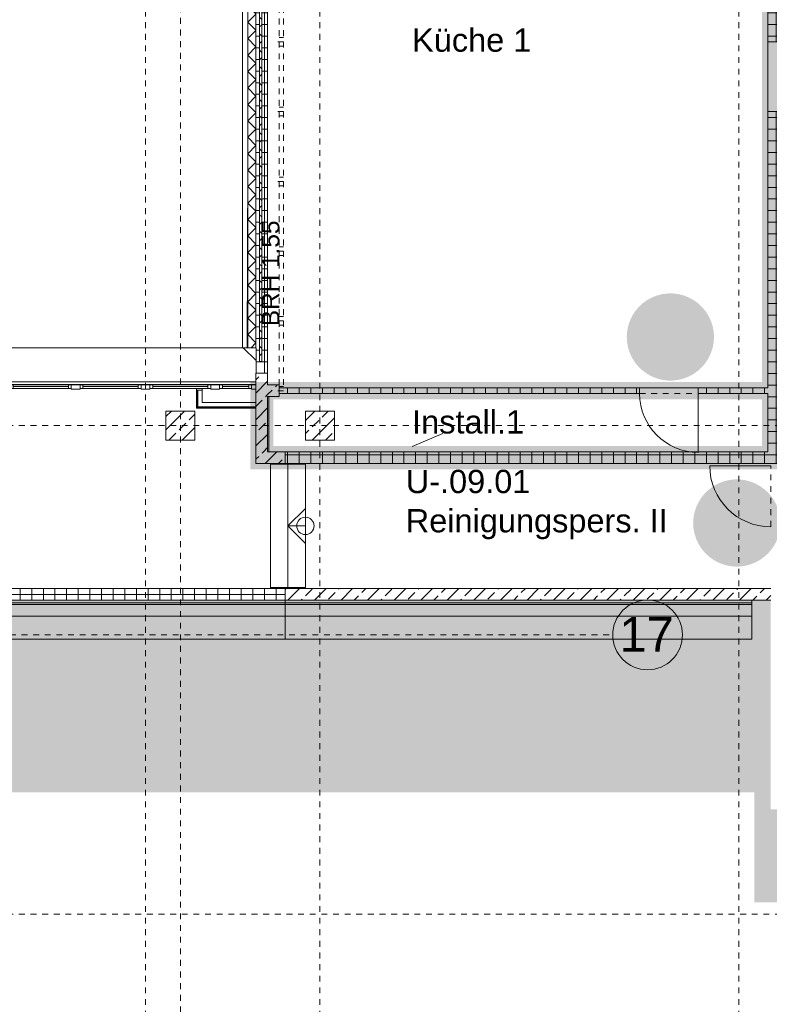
# Model space of a CAD drawing. Header units: metres. Extents: x 6 to 268, y -85 to 18.
# Tile 13 of 33: x 111 to 124, y -43 to -26. Entities that reach past the tile are written whole.
import ezdxf

# ---------------------------------------------------------------- set-up
doc = ezdxf.new("R2010")
doc.units = ezdxf.units.M
for name, pattern in [('Rasterlinie', [0.019, 0.01, -0.003, 0.003, -0.003]), ('Verdeckt', [0.003, 0.002, -0.001]), ('Über Schnittebene 1', [0.001, 0, -0.001])]:
    doc.linetypes.add(name, pattern=pattern)
for name, color, linetype, lineweight in [('A_Detailelemente', 7, 'Continuous', 9), ('A_Fassadenelemente', 7, 'Continuous', 9), ('A_Fassadenpfosten', 7, 'Continuous', 9), ('A_Fenster', 7, 'Continuous', 9), ('A_Fundamente', 7, 'Continuous', 9), ('A_Geschossdecken', 7, 'Continuous', 9), ('A_Notizen', 7, 'Continuous', 9), ('A_Raster', 7, 'Continuous', 9), ('A_Räume_Beschriftung', 7, 'Continuous', 9), ('A_Skelettbau', 7, 'Continuous', 9), ('A_Tragwerksstützen', 7, 'Continuous', 9), ('A_Tragwerksstützen_Stahlbeton', 7, 'Continuous', 18), ('A_Treppen', 7, 'Continuous', 9), ('A_Türen', 7, 'Continuous', 9), ('A_Wände', 7, 'Continuous', 9), ('A_Wände_Schraffur', 7, 'Continuous', 18), ('Pfeile AUF', 7, 'Continuous', 9)]:
    doc.layers.add(name, color=color, linetype=linetype, lineweight=lineweight)
for name, color, linetype, lineweight, true_color in [('A_Linien_Verdeckt', 9, 'Verdeckt', 9, 0x808080), ('BEBAUUNG', 1, 'Continuous', 9, 0xff0000), ('GSH_Gelaende_an_SH-TH-S-_dwg', 7, 'Continuous', 9, 0x767676), ('LA_Hochbord', 9, 'Continuous', 9, 0x808080)]:
    doc.layers.add(name, color=color, linetype=linetype, lineweight=lineweight, true_color=true_color)
doc.styles.add('Arial', font='arial.ttf', dxfattribs={"height": 0.6})
doc.styles.add('Arial_2', font='arial.ttf', dxfattribs={"height": 0.3})
doc.styles.add('Arial_B', font='txt', dxfattribs={"height": 0.4})
pattern_1 = [(0, (95.50816, -2), (0, 0.2), []), (90, (95.50816, -2), (-0.2, 1e-17), [])]
pattern_2 = [(45, (95.50816, -2), (-0.2283955, 0.2283955), []), (45, (95.73616, -2), (-0.2283955, 0.2283955), [0.161, -0.081])]
pattern_3 = [(45, (95.50816, -2), (-0.1414214, 0.1414214), []), (135, (95.50816, -2), (-0.1414214, -0.1414214), [])]

# ---------------------------------------------------------------- blocks, each defined once
blk = doc.blocks.new('GSH_Gelaende_an_SH-TH-S-_dwg-3227141-BS_Uebersicht_U1_BRANDSCHUTZ')
at = {"layer": 'BEBAUUNG'}
blk.add_line((-21.977, -86.208), (-21.967, -83.01), dxfattribs=at)
at = {"layer": 'LA_Hochbord', "flags": 128}
blk.add_lwpolyline([(-22.056, -86.208), (-22.056, -78.147), (-23.288, -78.159), (-24.54, -78.163), (-25.223, -78.165), (-25.233, -80.136), (-32.617, -80.136)], dxfattribs=at)
blk = doc.blocks.new('STB Stütze - rechteckig - STB 50 x 50-V26-BS_Uebersicht_U1_BRANDSCHUTZ')
at = {"layer": 'A_Tragwerksstützen'}
h = blk.add_hatch(dxfattribs=at)
h.set_pattern_fill('FP_47', color=256, style=0, pattern_type=2)
h.set_pattern_definition([(45, (-20.756, 30.697), (-0.2283955, 0.2283955), []), (45, (-20.528, 30.697), (-0.2283955, 0.2283955), [0.161, -0.081])])
h.paths.add_polyline_path([(0.25, -0.25), (0.25, 0.25), (-0.25, 0.25), (-0.25, -0.25)], flags=0)
at = {"layer": 'A_Tragwerksstützen_Stahlbeton'}
for p, q in [((0.25, 0.25), (-0.25, 0.25)), ((-0.25, 0.25), (-0.25, -0.25)), ((0.25, -0.25), (0.25, 0.25)), ((-0.25, -0.25), (0.25, -0.25))]:
    blk.add_line(p, q, dxfattribs=at)
blk = doc.blocks.new('GSH_Fassade_Fenster_1flg - GSH_Fassade_Fenster_1flg-V61-BS_Uebersicht_U1_BRANDSCHUTZ')
at = {"layer": 'A_Fassadenelemente'}
for p, q in [((-0.525, 0.015), (-0.475, 0.015)), ((-0.525, -0.045), (-0.525, 0.015)), ((-0.475, 0.015), (0.475, 0.015)), ((-0.475, -0.045), (-0.475, 0.015)), ((0.525, 0.015), (0.475, 0.015)), ((0.475, -0.045), (0.475, 0.015)), ((0.525, -0.045), (0.525, 0.015)), ((-0.525, -0.045), (-0.475, -0.045)), ((0.475, -0.015), (-0.475, -0.015)), ((0.475, -0.045), (-0.475, -0.045)), ((0.525, -0.045), (0.475, -0.045))]:
    blk.add_line(p, q, dxfattribs=at)
blk = doc.blocks.new('Pfosten rechteckig - 75x75_Links-1929814-BS_Uebersicht_U1_BRANDSCHUTZ')
at = {"layer": 'A_Fassadenpfosten'}
for p, q in [((0, 0.06), (-0.075, 0.06)), ((-0.075, 0.06), (-0.075, -0.015)), ((0, 0.06), (0, -0.015)), ((-0.075, -0.015), (0, -0.015))]:
    blk.add_line(p, q, dxfattribs=at)
blk = doc.blocks.new('GSH_Fassade_Fenster_1flg - GSH_Fassade_Fenster_1flg-6000032-BS_Uebersicht_U1_BRANDSCHUTZ')
at = {"layer": 'A_Fassadenelemente'}
for p, q in [((-0.275, 0.015), (-0.225, 0.015)), ((-0.275, -0.045), (-0.275, 0.015)), ((-0.225, 0.015), (0.225, 0.015)), ((-0.225, -0.045), (-0.225, 0.015)), ((0.275, 0.015), (0.225, 0.015)), ((0.225, -0.045), (0.225, 0.015)), ((0.275, -0.045), (0.275, 0.015)), ((-0.275, -0.045), (-0.225, -0.045)), ((0.225, -0.015), (-0.225, -0.015)), ((0.225, -0.045), (-0.225, -0.045)), ((0.275, -0.045), (0.225, -0.045))]:
    blk.add_line(p, q, dxfattribs=at)
blk = doc.blocks.new('Pfosten rechteckig - 150x75-1929791-BS_Uebersicht_U1_BRANDSCHUTZ')
at = {"layer": 'A_Fassadenpfosten'}
for p, q in [((0.075, 0.06), (-0.075, 0.06)), ((-0.075, 0.06), (-0.075, -0.015)), ((0.075, 0.06), (0.075, -0.015)), ((-0.075, -0.015), (0.075, -0.015))]:
    blk.add_line(p, q, dxfattribs=at)
blk = doc.blocks.new('GSH_Tuer_I_1flg_SZ - 1200x2200_Voll-4268579-BS_Uebersicht_U1_BRANDSCHUTZ')
at = {"layer": 'A_Türen', "linetype": 'Über Schnittebene 1'}
for p, q in [((-0.6, 0.111), (0.6, 0.111)), ((-0.6, -0.139), (0.6, -0.139))]:
    blk.add_line(p, q, dxfattribs=at)
at = {"layer": 'A_Türen'}
blk.add_line((0.6, -1.339), (0.6, -0.139), dxfattribs=at)
blk.add_arc((0.6, -0.139), 1.2, 180, 270, dxfattribs=at)
blk = doc.blocks.new('GSH_Tuer_I_1flg_SZ - 1010x2135_Voll-4268878-BS_Uebersicht_U1_BRANDSCHUTZ')
at = {"layer": 'A_Türen', "linetype": 'Über Schnittebene 1'}
for p, q in [((-0.505, 0.036), (0.505, 0.036)), ((-0.505, -0.064), (0.505, -0.064))]:
    blk.add_line(p, q, dxfattribs=at)
at = {"layer": 'A_Türen'}
blk.add_line((0.505, -1.074), (0.505, -0.064), dxfattribs=at)
blk.add_arc((0.505, -0.064), 1.01, 180, 270, dxfattribs=at)
blk = doc.blocks.new('GSH_Tuer_I_1flg_SZ_OL - 1050x3200_2135_Voll-4320564-BS_Uebersicht_U1_BRANDSCHUTZ')
at = {"layer": 'A_Türen'}
blk.add_line((0.525, 1.164), (0.525, 0.114), dxfattribs=at)
at = {"layer": 'A_Türen', "linetype": 'Über Schnittebene 1'}
for p, q in [((-0.525, 0.114), (0.525, 0.114)), ((-0.525, -0.086), (0.465, -0.086))]:
    blk.add_line(p, q, dxfattribs=at)
at = {"layer": 'A_Türen'}
blk.add_arc((0.525, 0.114), 1.05, 90, 180, dxfattribs=at)
blk = doc.blocks.new('Fensterbank1 - Fensterbank-6073046-BS_Uebersicht_U1_BRANDSCHUTZ')
at = {"layer": 'A_Fenster'}
for p, q in [((19.436, -31.357), (7.156, -31.357)), ((7.156, -31.942), (7.156, -31.357)), ((19.436, -31.357), (19.658, -31.579)), ((19.436, -31.357), (19.658, -31.357)), ((19.658, -31.579), (19.658, -31.357)), ((19.658, -31.579), (19.658, -31.797)), ((19.656, -31.942), (7.156, -31.942)), ((7.156, -31.942), (7.156, -31.993)), ((7.156, -31.997), (7.156, -31.993)), ((7.156, -31.993), (19.656, -31.993))]:
    blk.add_line(p, q, dxfattribs=at)
blk = doc.blocks.new('Raster - 3_0mm_mit Kreis-376402-BS_Uebersicht_U1_BRANDSCHUTZ')
at = {"layer": 'A_Raster'}
blk.add_circle((0, 0), 0.003, dxfattribs=at)

msp = doc.modelspace()

# ---------------------------------------------------------------- hatches: boundary and pattern name
at = {"layer": 'A_Detailelemente', "true_color": 0xc9c9c9}
h = msp.add_hatch(dxfattribs=at)
h.set_pattern_fill('FP_94', color=9, style=0, pattern_type=2)
h.set_pattern_definition([(45, (95.5082, -2), (0, 1.796051), [1.27, -1.27]), (45, (95.1712, -1.663), (0, 1.796051), [1.27, -1.27]), (45, (94.8342, -1.326), (0, 1.796051), [1.27, -1.27]), (135, (94.8342, -1.102), (-1.796051, 1e-16), [1.27, -1.27]), (135, (95.1712, -0.765), (-1.796051, 1e-16), [1.27, -1.27]), (135, (95.5082, -0.428), (-1.796051, 1e-16), [1.27, -1.27])])
h.paths.add_polyline_path([(102.664, -46.997), (105.904, -46.997), (105.904, -39.006), (123.729, -39.006), (123.729, -40.896), (171.929, -40.896), (171.929, -40.306), (181.759, -40.306), (181.759, -0.917), (176.264, -0.917), (175.611, -1.318), (174.259, -0.956), (174.874, -2.647), (173.414, -2.647), (173.414, -3.147), (177.314, -3.147), (177.314, -2.647), (177.614, -2.647), (177.614, -3.017), (180.744, -3.017), (180.744, -8.377), (178.704, -8.377), (178.704, -36.997), (171.864, -36.997), (171.864, -37.957), (169.714, -37.957), (169.714, -39.297), (169.514, -39.297), (169.514, -39.097), (124.214, -39.097), (124.214, -39.297), (124.014, -39.297), (124.014, -35.697), (104.364, -35.697), (104.364, -39.091), (102.664, -39.091), (102.664, -45.527)], flags=0)
at = {"layer": 'A_Detailelemente', "true_color": 0xebdb14}
h = msp.add_hatch(color=40, dxfattribs=at)
h.paths.add_polyline_path([(124.314, -33.447), (124.314, -7.847), (112.994, -7.847), (112.994, -8.347), (123.864, -8.347), (123.864, -31.947), (115.064, -31.947), (115.064, -33.447), (122.766, -33.447)], flags=0)
h.paths.add_polyline_path([(123.864, -33.047), (115.464, -33.047), (115.464, -32.247), (123.864, -32.247), (123.864, -32.674)], flags=0)
at = {"layer": 'A_Detailelemente', "true_color": 0xfabf45}
msp.add_hatch(color=43, dxfattribs=at).paths.add_polyline_path([(122.336, -31.922), (122.429, -31.91), (122.52, -31.886), (122.608, -31.852), (122.691, -31.806), (122.767, -31.751), (122.835, -31.687), (122.895, -31.614), (122.946, -31.534), (122.986, -31.449), (123.015, -31.36), (123.033, -31.267), (123.039, -31.173), (123.033, -31.079), (123.015, -30.987), (122.986, -30.897), (122.946, -30.812), (122.895, -30.732), (122.835, -30.66), (122.767, -30.595), (122.691, -30.54), (122.608, -30.495), (122.52, -30.46), (122.429, -30.436), (122.336, -30.425), (122.242, -30.425), (122.148, -30.436), (122.057, -30.46), (121.969, -30.495), (121.887, -30.54), (121.811, -30.595), (121.742, -30.66), (121.682, -30.732), (121.631, -30.812), (121.591, -30.897), (121.562, -30.987), (121.545, -31.079), (121.539, -31.173), (121.545, -31.267), (121.562, -31.36), (121.591, -31.449), (121.631, -31.534), (121.682, -31.614), (121.742, -31.687), (121.811, -31.751), (121.887, -31.806), (121.969, -31.852), (122.057, -31.886), (122.148, -31.91), (122.242, -31.922)], flags=0)
at = {"layer": 'A_Detailelemente', "true_color": 0xf77448}
msp.add_hatch(color=23, dxfattribs=at).paths.add_polyline_path([(123.383, -35.121), (123.477, -35.121), (123.571, -35.109), (123.662, -35.085), (123.75, -35.051), (123.832, -35.005), (123.908, -34.95), (123.977, -34.885), (124.037, -34.813), (124.088, -34.733), (124.128, -34.648), (124.157, -34.559), (124.174, -34.466), (124.18, -34.372), (124.174, -34.278), (124.157, -34.185), (124.128, -34.096), (124.088, -34.011), (124.037, -33.931), (123.977, -33.859), (123.908, -33.794), (123.832, -33.739), (123.75, -33.693), (123.662, -33.659), (123.571, -33.635), (123.477, -33.623), (123.383, -33.623), (123.29, -33.635), (123.199, -33.659), (123.111, -33.693), (123.028, -33.739), (122.952, -33.794), (122.884, -33.859), (122.824, -33.931), (122.766, -34.025), (122.731, -34.102), (122.704, -34.185), (122.686, -34.278), (122.68, -34.372), (122.686, -34.466), (122.704, -34.559), (122.733, -34.648), (122.773, -34.733), (122.824, -34.813), (122.884, -34.885), (122.952, -34.95), (123.028, -35.005), (123.111, -35.051), (123.199, -35.085), (123.29, -35.109)], flags=0)
at = {"layer": 'A_Tragwerksstützen_Stahlbeton', "lineweight": 9}
h = msp.add_hatch(dxfattribs=at)
h.set_pattern_fill('FP_2', color=256, style=0, pattern_type=2)
h.set_pattern_definition(pattern_2)
h.paths.add_polyline_path([(113.614, -32.947), (114.114, -32.947), (114.114, -32.447), (113.614, -32.447), (113.614, -32.674)], flags=0)
at = {"layer": 'A_Wände_Schraffur', "lineweight": 9}
h = msp.add_hatch(dxfattribs=at)
h.set_pattern_fill('FP_4', color=256, style=0, pattern_type=2)
h.set_pattern_definition(pattern_3)
h.paths.add_polyline_path([(115.024, -31.357), (115.164, -31.357), (115.164, -17.697), (115.024, -17.697), (115.024, -31.353)], flags=0)
h.paths.add_polyline_path([(115.164, -16.497), (115.164, -8.397), (115.024, -8.397), (115.024, -16.497)], flags=0)
h = msp.add_hatch(dxfattribs=at)
h.set_pattern_fill('FP_3', color=256, style=0, pattern_type=2)
h.set_pattern_definition(pattern_1)
h.paths.add_polyline_path([(115.166, -31.597), (115.224, -31.597), (115.224, -18.097), (115.164, -18.097), (115.166, -31.579)], flags=0)
h = msp.add_hatch(dxfattribs=at)
h.set_pattern_fill('FP_4', color=256, style=0, pattern_type=2)
h.set_pattern_definition(pattern_3)
h.paths.add_polyline_path([(115.264, -31.597), (115.264, -18.097), (115.224, -18.097), (115.224, -31.597)], flags=0)
h = msp.add_hatch(dxfattribs=at)
h.set_pattern_fill('FP_3', color=256, style=0, pattern_type=2)
h.set_pattern_definition(pattern_1)
h.paths.add_polyline_path([(115.364, -31.597), (115.364, -18.097), (115.264, -18.097), (115.264, -31.597)], flags=0)
h = msp.add_hatch(dxfattribs=at)
h.set_pattern_fill('FP_3', color=256, style=0, pattern_type=2)
h.set_pattern_definition(pattern_1)
h.paths.add_polyline_path([(124.214, -33.347), (124.214, -27.297), (123.964, -27.297), (123.964, -33.347), (124.202, -33.347)], flags=0)
h.paths.add_polyline_path([(123.973, -26.097), (124.214, -26.097), (124.214, -23.697), (123.964, -23.697), (123.964, -26.097)], flags=0)
h = msp.add_hatch(dxfattribs=at)
h.set_pattern_fill('FP_3', color=256, style=0, pattern_type=2)
h.set_pattern_definition(pattern_1)
h.paths.add_polyline_path([(115.17, -31.797), (115.364, -31.797), (115.364, -31.597), (115.166, -31.597), (115.168, -31.797)], flags=0)
h = msp.add_hatch(dxfattribs=at)
h.set_pattern_fill('FP_2', color=256, style=0, pattern_type=2)
h.set_pattern_definition(pattern_2)
h.paths.add_polyline_path([(115.364, -33.147), (115.364, -31.797), (115.166, -31.797), (115.164, -33.147)], flags=0)
h = msp.add_hatch(dxfattribs=at)
h.set_pattern_fill('FP_2', color=256, style=0, pattern_type=2)
h.set_pattern_definition(pattern_2)
h.paths.add_polyline_path([(115.364, -32.197), (115.564, -32.197), (115.564, -31.997), (115.364, -31.997), (115.364, -32.172)], flags=0)
h = msp.add_hatch(dxfattribs=at)
h.set_pattern_fill('FP_2', color=256, style=0, pattern_type=2)
h.set_pattern_definition(pattern_2)
h.paths.add_polyline_path([(115.164, -32.09), (115.166, -32.09), (115.164, -32.022)], flags=0)
h = msp.add_hatch(dxfattribs=at)
h.set_pattern_fill('FP_3', color=256, style=0, pattern_type=2)
h.set_pattern_definition(pattern_1)
h.paths.add_polyline_path([(123.964, -32.147), (123.964, -32.047), (122.769, -32.047), (122.769, -32.147), (123.924, -32.147)], flags=0)
h.paths.add_polyline_path([(115.681, -32.147), (121.759, -32.147), (121.759, -32.047), (115.564, -32.047), (115.564, -32.147)], flags=0)
h = msp.add_hatch(dxfattribs=at)
h.set_pattern_fill('FP_2', color=256, style=0, pattern_type=2)
h.set_pattern_definition(pattern_2)
h.paths.add_polyline_path([(115.664, -33.347), (115.664, -33.147), (115.164, -33.147), (115.164, -33.347), (115.464, -33.347)], flags=0)
h = msp.add_hatch(dxfattribs=at)
h.set_pattern_fill('FP_3', color=256, style=0, pattern_type=2)
h.set_pattern_definition(pattern_1)
h.paths.add_polyline_path([(123.838, -33.347), (123.964, -33.347), (123.964, -33.147), (115.664, -33.147), (115.664, -33.347), (122.766, -33.347)], flags=0)
h = msp.add_hatch(dxfattribs=at)
h.set_pattern_fill('FP_3', color=256, style=0, pattern_type=2)
h.set_pattern_definition(pattern_1)
h.paths.add_polyline_path([(115.664, -35.697), (115.664, -35.497), (104.164, -35.497), (104.164, -35.697), (110.958, -35.697)], flags=0)
h = msp.add_hatch(dxfattribs=at)
h.set_pattern_fill('FP_2', color=256, style=0, pattern_type=2)
h.set_pattern_definition(pattern_2)
h.paths.add_polyline_path([(124.014, -35.697), (124.014, -35.497), (115.664, -35.497), (115.664, -35.697), (122.766, -35.697)], flags=0)

# ---------------------------------------------------------------- linework, layer by layer
at = {"layer": 'A_Fundamente'}
msp.add_line((115.384, -32.197), (115.384, -33.147), dxfattribs=at)
at = {"layer": 'A_Geschossdecken'}
for p, q in [((123.964, -27.297), (123.964, -26.097)), ((121.759, -32.047), (122.769, -32.047)), ((115.414, -35.497), (115.414, -33.347)), ((115.964, -33.362), (115.964, -33.347)), ((115.964, -35.497), (115.964, -35.482))]:
    msp.add_line(p, q, dxfattribs=at)
at = {"layer": 'A_Linien_Verdeckt'}
for p, q in [((115.564, -31.997), (115.564, -18.047)), ((115.639, -31.997), (115.639, -18.137)), ((115.639, -26.022), (115.564, -26.022)), ((115.639, -26.097), (115.489, -26.097)), ((115.639, -26.172), (115.564, -26.172)), ((115.639, -27.222), (115.564, -27.222)), ((115.639, -27.297), (115.489, -27.297)), ((115.639, -27.372), (115.564, -27.372)), ((115.639, -28.422), (115.564, -28.422)), ((115.639, -28.497), (115.489, -28.497)), ((115.639, -28.572), (115.564, -28.572)), ((115.639, -29.622), (115.564, -29.622)), ((115.639, -29.697), (115.489, -29.697)), ((115.639, -29.772), (115.564, -29.772)), ((115.639, -30.897), (115.489, -30.897)), ((115.639, -30.822), (115.564, -30.822)), ((115.639, -30.972), (115.564, -30.972)), ((115.639, -32.097), (115.489, -32.097)), ((115.639, -32.022), (115.564, -32.022))]:
    msp.add_line(p, q, dxfattribs=at)
at = {"layer": 'A_Raster', "linetype": 'Rasterlinie'}
for p, q in [((113.264, -66.66), (113.264, 16.72)), ((116.264, -66.66), (116.264, 16.72)), ((123.464, -66.66), (123.464, 16.72)), ((113.864, -50.787), (113.864, -20.783)), ((102.089, -32.697), (186.88, -32.697)), ((44.334, -36.297), (121.297, -36.297)), ((102.089, -41.097), (186.88, -41.097))]:
    msp.add_line(p, q, dxfattribs=at)
at = {"layer": 'A_Räume_Beschriftung'}
msp.add_line((118.378, -32.835), (117.848, -33.059), dxfattribs=at)
at = {"layer": 'A_Skelettbau'}
for p, q in [((115.664, -35.697), (115.664, -35.747)), ((123.689, -35.697), (123.689, -35.747)), ((115.664, -35.772), (104.364, -35.772)), ((115.664, -35.747), (105.039, -35.747)), ((115.664, -35.747), (115.664, -35.772)), ((123.689, -35.747), (115.664, -35.747)), ((115.664, -35.772), (115.664, -35.972)), ((123.689, -35.772), (115.664, -35.772)), ((123.689, -35.747), (123.689, -35.772)), ((123.689, -35.772), (123.689, -35.972)), ((115.664, -35.972), (104.364, -35.972)), ((115.664, -35.972), (104.364, -35.972)), ((115.664, -36.372), (115.664, -35.972)), ((123.689, -35.972), (115.664, -35.972)), ((123.689, -35.972), (115.664, -35.972)), ((123.689, -36.372), (123.689, -35.972)), ((104.364, -36.372), (115.664, -36.372)), ((115.664, -36.372), (123.689, -36.372))]:
    msp.add_line(p, q, dxfattribs=at)
at = {"layer": 'A_Tragwerksstützen_Stahlbeton'}
for p, q in [((114.114, -32.447), (113.614, -32.447)), ((113.614, -32.447), (113.614, -32.947)), ((114.114, -32.947), (114.114, -32.447)), ((113.614, -32.947), (114.114, -32.947))]:
    msp.add_line(p, q, dxfattribs=at)
at = {"layer": 'A_Treppen'}
for p, q in [((115.414, -35.482), (115.414, -33.362)), ((115.714, -33.362), (115.414, -33.362)), ((116.014, -33.362), (115.714, -33.362)), ((115.714, -35.482), (115.714, -33.362)), ((116.014, -35.482), (116.014, -33.362)), ((115.714, -35.482), (115.414, -35.482)), ((116.014, -35.482), (115.714, -35.482))]:
    msp.add_line(p, q, dxfattribs=at)
at = {"layer": 'A_Treppen', "linetype": 'Verdeckt'}
for p, q in [((115.714, -35.482), (115.714, -33.362)), ((116.014, -35.482), (116.014, -33.362))]:
    msp.add_line(p, q, dxfattribs=at)
at = {"layer": 'A_Wände', "lineweight": 18}
for p, q in [((115.024, -17.697), (115.024, -31.357)), ((115.164, -17.697), (115.164, -31.357)), ((115.364, -21.547), (115.364, -31.997)), ((123.964, -23.697), (123.964, -26.097)), ((123.964, -26.097), (124.214, -26.097)), ((123.964, -27.297), (123.964, -32.047)), ((124.214, -27.297), (123.964, -27.297)), ((115.164, -31.797), (115.164, -32.297)), ((115.164, -31.797), (115.166, -31.797)), ((115.564, -31.997), (115.364, -31.997)), ((115.564, -32.197), (115.564, -31.997)), ((114.14, -32.397), (114.14, -32.09)), ((114.24, -32.297), (114.24, -32.09)), ((121.759, -32.047), (115.564, -32.047)), ((115.564, -32.147), (121.759, -32.147)), ((121.759, -32.147), (121.759, -32.047)), ((123.964, -32.047), (122.769, -32.047)), ((122.769, -32.047), (122.769, -32.147)), ((122.769, -32.147), (123.964, -32.147)), ((123.964, -32.147), (123.964, -33.147)), ((115.164, -32.297), (114.24, -32.297)), ((115.364, -32.197), (115.364, -33.147)), ((115.364, -32.197), (115.564, -32.197)), ((114.14, -32.397), (115.164, -32.397)), ((115.164, -33.347), (115.164, -32.397)), ((123.964, -33.147), (115.364, -33.147)), ((115.664, -33.347), (115.664, -33.147)), ((124.214, -33.347), (115.164, -33.347)), ((124.014, -35.497), (108.539, -35.497)), ((104.364, -35.697), (124.014, -35.697))]:
    msp.add_line(p, q, dxfattribs=at)
at = {"layer": 'A_Wände'}
for p, q in [((115.224, -31.597), (115.224, -17.917)), ((115.264, -31.597), (115.264, -17.917)), ((115.224, -31.597), (115.264, -31.597)), ((115.364, -31.797), (115.166, -31.797)), ((114.14, -32.09), (114.14, -32.057)), ((114.24, -32.09), (114.14, -32.09)), ((114.152, -32.09), (114.152, -32.384)), ((114.165, -32.09), (114.165, -32.372)), ((114.24, -32.057), (114.24, -32.09)), ((115.164, -32.397), (115.164, -32.297)), ((115.164, -32.384), (114.152, -32.384)), ((115.164, -32.372), (114.165, -32.372)), ((115.664, -35.697), (115.664, -35.497))]:
    msp.add_line(p, q, dxfattribs=at)
at = {"layer": 'Pfeile AUF'}
for p, q in [((116.014, -34.122), (115.714, -34.422)), ((116.014, -34.722), (116.014, -34.122)), ((116.014, -34.422), (115.714, -34.422)), ((115.714, -34.422), (116.014, -34.722))]:
    msp.add_line(p, q, dxfattribs=at)
msp.add_circle((116.014, -34.422), 0.15, dxfattribs=at)

# ---------------------------------------------------------------- block references
at = {"layer": 'A_Fassadenelemente'}
for name, p in [('GSH_Fassade_Fenster_1flg - GSH_Fassade_Fenster_1flg-V61-BS_Uebersicht_U1_BRANDSCHUTZ', (111.464, -32.012)), ('GSH_Fassade_Fenster_1flg - GSH_Fassade_Fenster_1flg-V61-BS_Uebersicht_U1_BRANDSCHUTZ', (112.664, -32.012)), ('GSH_Fassade_Fenster_1flg - GSH_Fassade_Fenster_1flg-V61-BS_Uebersicht_U1_BRANDSCHUTZ', (113.864, -32.012)), ('GSH_Fassade_Fenster_1flg - GSH_Fassade_Fenster_1flg-6000032-BS_Uebersicht_U1_BRANDSCHUTZ', (114.814, -32.012))]:
    msp.add_blockref(name, p, dxfattribs=at)
at = {"layer": 'A_Fassadenpfosten', "extrusion": (0, 0, -1), "rotation": 180}
for name, p in [('Pfosten rechteckig - 150x75-1929791-BS_Uebersicht_U1_BRANDSCHUTZ', (-112.064, -32.012)), ('Pfosten rechteckig - 150x75-1929791-BS_Uebersicht_U1_BRANDSCHUTZ', (-113.264, -32.012)), ('Pfosten rechteckig - 150x75-1929791-BS_Uebersicht_U1_BRANDSCHUTZ', (-114.464, -32.012)), ('Pfosten rechteckig - 75x75_Links-1929814-BS_Uebersicht_U1_BRANDSCHUTZ', (-115.164, -32.012))]:
    msp.add_blockref(name, p, dxfattribs=at)
at = {"layer": 'A_Fenster'}
msp.add_blockref('Fensterbank1 - Fensterbank-6073046-BS_Uebersicht_U1_BRANDSCHUTZ', (95.508, 0), dxfattribs=at)
at = {"layer": 'A_Raster', "xscale": 199.9999999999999, "yscale": 199.9999999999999, "zscale": 199.9999999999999, "rotation": 269.9999999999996}
msp.add_blockref('Raster - 3_0mm_mit Kreis-376402-BS_Uebersicht_U1_BRANDSCHUTZ', (121.897, -36.297), dxfattribs=at)
at = {"layer": 'A_Tragwerksstützen'}
msp.add_blockref('STB Stütze - rechteckig - STB 50 x 50-V26-BS_Uebersicht_U1_BRANDSCHUTZ', (116.264, -32.697), dxfattribs=at)
at = {"layer": 'A_Türen'}
for name, p, rotation in [('GSH_Tuer_I_1flg_SZ - 1200x2200_Voll-4268579-BS_Uebersicht_U1_BRANDSCHUTZ', (124.075, -26.697), 89.99999999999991), ('GSH_Tuer_I_1flg_SZ_OL - 1050x3200_2135_Voll-4320564-BS_Uebersicht_U1_BRANDSCHUTZ', (124.129, -33.912), 89.9999999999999)]:
    msp.add_blockref(name, p, dxfattribs=dict(at, rotation=rotation))
msp.add_blockref('GSH_Tuer_I_1flg_SZ - 1010x2135_Voll-4268878-BS_Uebersicht_U1_BRANDSCHUTZ', (122.264, -32.083), dxfattribs=at)
at = {"layer": 'GSH_Gelaende_an_SH-TH-S-_dwg', "color": 8, "true_color": 0x808080}
msp.add_blockref('GSH_Gelaende_an_SH-TH-S-_dwg-3227141-BS_Uebersicht_U1_BRANDSCHUTZ', (136.991, 54.851), dxfattribs=at)

# ---------------------------------------------------------------- texts
at = {"layer": 'A_Notizen', "insert": (115.265, -30.987), "char_height": 0.3, "width": 2.22869, "attachment_point": 1, "rotation": 90, "style": 'Arial_2'}
msp.add_mtext('BRH 1.55', dxfattribs=at)
at = {"layer": 'A_Raster', "insert": (121.413, -35.986), "char_height": 0.6, "width": 1.15443, "attachment_point": 1, "style": 'Arial'}
msp.add_mtext('17', dxfattribs=at)
at = {"layer": 'A_Räume_Beschriftung', "char_height": 0.4, "attachment_point": 1, "style": 'Arial_B'}
for s, insert, width in [('Küche 1', (117.848, -25.867), 2.67764), ('Install.1', (117.848, -32.433), 2.5654), ('U-.09.01', (117.739, -33.458), 2.64557), ('Reinigungspers. II', (117.739, -34.133), 5.96455)]:
    msp.add_mtext(s, dxfattribs=dict(at, insert=insert, width=width))

doc.saveas('drawing.dxf')
